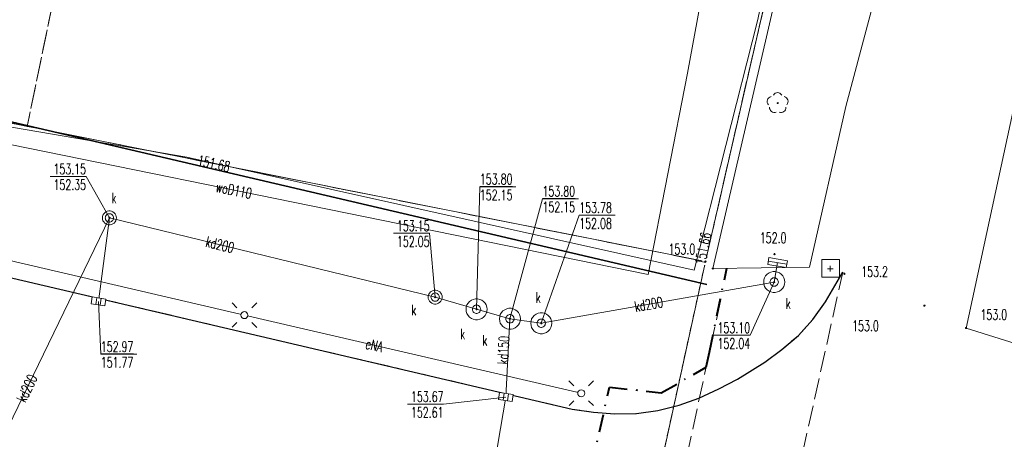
# Model space of a CAD drawing. Header units: metres. Extents: x 6434458 to 6462360, y 5631591 to 5655284.
# Tile 23 of 34: x 6443558 to 6443629, y 5639205 to 5639235. Entities that reach past the tile are written whole.
import ezdxf
from ezdxf.enums import TextEntityAlignment as Align

# ---------------------------------------------------------------- set-up
doc = ezdxf.new("R2010")
doc.units = ezdxf.units.M
doc.set_wipeout_variables(frame=1)
for name, pattern in [('DASHDOT', [25.4, 12.7, -6.35, 0, -6.35]), ('L_0_02', [0]), ('L_0_03', [1, 0.5, -0.5]), ('L_0_06', [2, 1.5, -0.5])]:
    doc.linetypes.add(name, pattern=pattern)
doc.layers.get('0').update_dxf_attribs({"linetype": 'CONTINUOUS', "lineweight": 18})
for name, color, linetype, lineweight in [('EGB_DzialkaEwidencyjna', 7, 'L_0_02', 18), ('EGB_KonturKlasyfikacyjny', 96, 'L_0_06', 18), ('EGB_KonturUzytkuGruntowego', 96, 'L_0_03', 18), ('EGB_PunktGraniczny', 7, 'CONTINUOUS', 18), ('EL-PROJ_KABEL_SN', 7, 'DASHDOT', 40), ('GES_InneUrzadzeniaTowarzyszace', 7, 'CONTINUOUS', 18), ('GES_InneUrzadzeniaTowarzyszace_P', 7, 'CONTINUOUS', 18), ('GES_PrzewodElektroenergetyczny', 1, 'CONTINUOUS', 18), ('GES_PrzewodGazowy_Projektowany', 7, 'CONTINUOUS', 18), ('GES_PrzewodKanalizacyjny', 36, 'CONTINUOUS', 18), ('GES_PrzewodTelekomunikacyjny', 30, 'CONTINUOUS', 18), ('GES_PrzewodWodociagowy', 5, 'CONTINUOUS', 18), ('GES_Rzedna', 7, 'CONTINUOUS', 18), ('GES_UrzadzeniaSiecElektroenergetyczna_P', 7, 'CONTINUOUS', 18), ('GES_UrzadzeniaSiecKanalizacyjna', 7, 'CONTINUOUS', 18), ('GES_UrzadzeniaSiecKanalizacyjna_P', 7, 'CONTINUOUS', 18), ('OS_PunktOsnowyPoziomej', 7, 'CONTINUOUS', 18), ('OT_Komunikacja', 7, 'CONTINUOUS', 18), ('OT_Ogrodzenia', 7, 'CONTINUOUS', 18), ('OT_Rzedna', 7, 'CONTINUOUS', 18), ('OT_ZagospodarowanieTerenu_P', 7, 'CONTINUOUS', 18)]:
    doc.layers.add(name, color=color, linetype=linetype, lineweight=lineweight)
doc.styles.get("Standard").update_dxf_attribs({"font": 'simplex.shx'})
doc.linetypes.add('L_0_15_SHX', pattern='A,0,-0.375,-0.75,-0.75,-0.75,-0.75,-0.75,[1,Brzezimierz.shx,S=0.05,R=0,X=0,Y=0],-0.75,-0.75,-0.75,-0.75,-0.375', length=7.5)
doc.linetypes.add('L_0_BB_SHX', pattern='A,0,-0.2,[14,Brzezimierz.shx,S=0.05,R=0,X=0,Y=0],-0.2', length=0.4)

# ---------------------------------------------------------------- blocks, each defined once
blk = doc.blocks.new('L_0_02_2')
at = {"color": 0}
blk.add_point((0, 0), dxfattribs=at)
blk = doc.blocks.new('L_0_02_1')
at = {"color": 0}
blk.add_point((0, 0), dxfattribs=at)
blk = doc.blocks.new('L_0_BB_1')
at = {"color": 0, "linetype": 'Continuous', "lineweight": 13, "flags": 128}
blk.add_lwpolyline([(0, -0.5), (0, 0.5)], dxfattribs=at)
blk = doc.blocks.new('L_0_BB_2')
at = {"color": 0, "linetype": 'Continuous', "lineweight": 13, "flags": 128}
blk.add_lwpolyline([(0, 0.5), (0, -0.5)], dxfattribs=at)
blk = doc.blocks.new('EGPG_N')
at = {"color": 0, "linetype": 'Continuous', "lineweight": 13}
blk.add_wipeout([(0, -0.5), (0.25, -0.43), (0.43, -0.25), (0.5, 0), (0.43, 0.25), (0.25, 0.43), (0, 0.5), (-0.25, 0.43), (-0.43, 0.25), (-0.5, 0), (-0.43, -0.25), (-0.25, -0.43)], dxfattribs=at)
at = {"linetype": 'Continuous', "lineweight": 13}
blk.add_hatch(color=0, dxfattribs=at).paths.add_polyline_path([(0, -0.1, 1), (0, 0.1, 1)])
at = {"color": 0, "linetype": 'Continuous', "lineweight": 13}
blk.add_circle((0, 0), 0.1, dxfattribs=at)
blk = doc.blocks.new('SUPP')
at = {"color": 0, "linetype": 'Continuous', "lineweight": 18}
blk.add_wipeout([(0, -0.5), (0.25, -0.43), (0.43, -0.25), (0.5, 0), (0.43, 0.25), (0.25, 0.43), (0, 0.5), (-0.25, 0.43), (-0.43, 0.25), (-0.5, 0), (-0.43, -0.25), (-0.25, -0.43)], dxfattribs=at)
blk.add_circle((0, 0), 0.5, dxfattribs=at)
blk = doc.blocks.new('SUPS01_05')
at = {"linetype": 'Continuous', "lineweight": 13}
blk.add_hatch(color=0, dxfattribs=at).paths.add_polyline_path([(0, -0.09, 1), (0, 0.09, 1)])
at = {"color": 0, "linetype": 'Continuous', "lineweight": 13}
blk.add_circle((0, 0), 0.0906, dxfattribs=at)
blk = doc.blocks.new('SUEO')
at = {"color": 0, "linetype": 'Continuous', "lineweight": 18}
blk.add_wipeout([(0, -0.5), (0.25, -0.43), (0.43, -0.25), (0.5, 0), (0.43, 0.25), (0.25, 0.43), (0, 0.5), (-0.25, 0.43), (-0.43, 0.25), (-0.5, 0), (-0.43, -0.25), (-0.25, -0.43)], dxfattribs=at)
at = {"color": 0, "linetype": 'Continuous', "lineweight": 18, "flags": 128}
for points in [[(-1.06, 1.06), (-1.76, 1.76)], [(1.76, 1.76), (1.06, 1.06)], [(-1.74, -1.74), (-1.06, -1.06)], [(1.06, -1.06), (1.76, -1.76)]]:
    blk.add_lwpolyline(points, dxfattribs=at)
at = {"color": 0, "linetype": 'Continuous', "lineweight": 18}
blk.add_circle((0, 0), 0.5, dxfattribs=at)
blk = doc.blocks.new('SUKK')
at = {"color": 0, "linetype": 'Continuous', "lineweight": 18}
blk.add_wipeout([(1, 0.5), (1, -0.5), (-1, -0.5), (-1, 0.5)], dxfattribs=at)
at = {"color": 0, "linetype": 'Continuous', "lineweight": 18, "flags": 128}
blk.add_lwpolyline([(1, 0.5), (1, -0.5), (-1, -0.5), (-1, 0.5), (1, 0.5)], close=True, dxfattribs=at)
for points in [[(-0.3, 0.5), (-0.3, -0.5)], [(0.3, 0.5), (0.3, -0.5)]]:
    blk.add_lwpolyline(points, dxfattribs=at)
blk = doc.blocks.new('OSSP')
at = {"color": 0, "linetype": 'Continuous', "lineweight": 18}
blk.add_wipeout([(-1.2, 1.3), (1.3, 1.3), (1.3, -1.2), (-1.2, -1.2)], dxfattribs=at)
at = {"color": 0, "linetype": 'Continuous', "lineweight": 18, "flags": 128}
blk.add_lwpolyline([(-1.2, 1.3), (1.3, 1.3), (1.3, -1.2), (-1.2, -1.2), (-1.2, 1.3)], close=True, dxfattribs=at)
for points in [[(-0.4, 0), (0.4, 0)], [(0, 0.4), (0, -0.4)]]:
    blk.add_lwpolyline(points, dxfattribs=at)
blk = doc.blocks.new('OTRN')
at = {"linetype": 'Continuous', "lineweight": 13}
blk.add_hatch(color=0, dxfattribs=at).paths.add_polyline_path([(0, -0.09, 1), (0, 0.09, 1)])
at = {"color": 0, "linetype": 'Continuous', "lineweight": 13}
blk.add_circle((0, 0), 0.0906, dxfattribs=at)
blk = doc.blocks.new('OTZL')
at = {"color": 0, "linetype": 'Continuous', "lineweight": 13}
blk.add_wipeout([(0, -1.54), (0.77, -1.33), (1.33, -0.77), (1.54, 0), (1.33, 0.77), (0.77, 1.33), (0, 1.54), (-0.77, 1.33), (-1.33, 0.77), (-1.54, 0), (-1.33, -0.77), (-0.77, -1.33)], dxfattribs=at)
at = {"linetype": 'Continuous', "lineweight": 18}
blk.add_hatch(color=0, dxfattribs=at).paths.add_polyline_path([(0, -0.07, 1), (0, 0.07, 1)])
at = {"color": 0, "linetype": 'Continuous', "lineweight": 18}
blk.add_circle((0, 0), 0.0721, dxfattribs=at)
for centre, radius, start, end in [((-0.02, 0.82), 0.68, 29.5388, 149.6209), ((-0.8, 0.24), 0.7, 101.6336, 222.6141), ((0.78, 0.24), 0.7, 318.5035, 78.3664), ((-0.46, -0.64), 0.7, 175.1009, 291.5014), ((0.46, -0.66), 0.7, 249.444, 4.8991)]:
    blk.add_arc(centre, radius, start, end, dxfattribs=at)

msp = doc.modelspace()

# ---------------------------------------------------------------- linework, layer by layer
at = {"layer": 'EGB_DzialkaEwidencyjna', "linetype": 'CONTINUOUS', "lineweight": 18}
for p, q in [((6443684.92, 5639556.48), (6443607.21, 5639217.43)), ((6443607.21, 5639217.43), (6443526.25, 5639233.58)), ((6443526.25, 5639233.58), (6443607.21, 5639217.43)), ((6443607.21, 5639217.43), (6443590.05, 5639139.14))]:
    msp.add_line(p, q, dxfattribs=at)
at = {"layer": 'EGB_KonturKlasyfikacyjny', "color": 82, "linetype": 'L_0_06', "lineweight": 18, "flags": 128}
for points in [[(6443567.48, 5639269.57), (6443592.19, 5639312.84), (6443629.54, 5639314.88), (6443607.21, 5639217.43), (6443577.73, 5639223.31), (6443558.67, 5639227.11)], [(6443492.5, 5639238.73), (6443457.64, 5639271.76), (6443574.53, 5639300.73), (6443592.19, 5639312.84), (6443567.48, 5639269.57), (6443558.67, 5639227.11), (6443537.23, 5639231.39), (6443539.31, 5639241.83), (6443531.47, 5639243.32), (6443529.4, 5639232.95), (6443526.25, 5639233.58), (6443524.41, 5639225.69), (6443513.41, 5639176.13), (6443499.2, 5639112.16), (6443487.74, 5639119.92), (6443477.91, 5639170.16), (6443455.26, 5639217.91)]]:
    msp.add_lwpolyline(points, close=True, dxfattribs=at)
at = {"layer": 'EGB_KonturUzytkuGruntowego', "color": 96, "linetype": 'L_0_03', "lineweight": 18, "flags": 128}
for points in [[(6442990.6, 5639609.39), (6443068.1, 5639513.35), (6443129.24, 5639437.58), (6443184.52, 5639369.07), (6443197.1, 5639353.62), (6443245.04, 5639294.72), (6443255.84, 5639281.58), (6443303.6, 5639223.58), (6443353.99, 5639161.22), (6443407.38, 5639095.61), (6443411.6, 5639090.32), (6443440.33, 5639054.34), (6443476.41, 5639010.08), (6443474.2, 5639004.68), (6443470.05, 5638994.67), (6443538.24, 5638915.85), (6443541.29, 5638930), (6443544.55, 5638943.98), (6443590.05, 5639139.14), (6443591.51, 5639145.8), (6443607.21, 5639217.43), (6443629.54, 5639314.88), (6443668.4, 5639484.38), (6443669.43, 5639488.88), (6443673.45, 5639506.42), (6443681.42, 5639541.22), (6443684.92, 5639556.48), (6443603.59, 5639573.28), (6443557.87, 5639580.21), (6443541.91, 5639583.55), (6443520.56, 5639588.01), (6443508.07, 5639590.26), (6443475.6, 5639596.1), (6443466.84, 5639597.72), (6443453.16, 5639600.15), (6443448.95, 5639600.9), (6443448.02, 5639597.56), (6443438.9, 5639599.1), (6443396.17, 5639606.27), (6443322.18, 5639619.21), (6443251.23, 5639624.71), (6443212.99, 5639622.38), (6443134.18, 5639617.57), (6443098.93, 5639615.42)], [(6443155.76, 5639468.7), (6443158.57, 5639479.55), (6443166.75, 5639498.79), (6443212.99, 5639622.38), (6443251.23, 5639624.71), (6443322.18, 5639619.21), (6443396.17, 5639606.27), (6443381.94, 5639547.52), (6443342.83, 5639576.73), (6443330.91, 5639554.47), (6443308.06, 5639580.81), (6443278.03, 5639576.17), (6443294.56, 5639494.39), (6443316.45, 5639486.73), (6443355.33, 5639437.57), (6443358.21, 5639449.48), (6443418.16, 5639474.52), (6443374.39, 5639516.33), (6443381.07, 5639543.89), (6443423.1, 5639534.82), (6443446.14, 5639530.07), (6443437.97, 5639497.36), (6443496.46, 5639483.39), (6443515.53, 5639566.18), (6443520.56, 5639588.01), (6443541.91, 5639583.55), (6443557.87, 5639580.21), (6443603.59, 5639573.28), (6443684.92, 5639556.48), (6443681.42, 5639541.22), (6443673.45, 5639506.42), (6443669.43, 5639488.88), (6443635.68, 5639496.73), (6443633.4, 5639487.02), (6443643.12, 5639484.69), (6443644.34, 5639489.98), (6443668.4, 5639484.38), (6443629.54, 5639314.88), (6443607.21, 5639217.43), (6443577.73, 5639223.31), (6443558.67, 5639227.11), (6443537.23, 5639231.39), (6443539.31, 5639241.83), (6443531.47, 5639243.32), (6443529.4, 5639232.95), (6443526.25, 5639233.58), (6443524.41, 5639225.69), (6443513.41, 5639176.13), (6443499.2, 5639112.16), (6443487.74, 5639119.92), (6443477.91, 5639170.16), (6443455.26, 5639217.91), (6443492.5, 5639238.73), (6443457.64, 5639271.76), (6443449.52, 5639279.53), (6443413.83, 5639313.67), (6443395.17, 5639325.98), (6443345.01, 5639359.05), (6443333.47, 5639358.62), (6443308.27, 5639352.86), (6443285.58, 5639367.22), (6443268.79, 5639438.73), (6443250.65, 5639427.55), (6443247.67, 5639366.15), (6443209.51, 5639357.03), (6443188.27, 5639383.21), (6443136.74, 5639446.74)], [(6443499.2, 5639112.16), (6443513.41, 5639176.13), (6443524.41, 5639225.69), (6443526.25, 5639233.58), (6443529.4, 5639232.95), (6443531.47, 5639243.32), (6443539.31, 5639241.83), (6443537.23, 5639231.39), (6443558.67, 5639227.11), (6443577.73, 5639223.31), (6443607.21, 5639217.43), (6443591.51, 5639145.8), (6443558.05, 5639154.98), (6443550.42, 5639157.8), (6443521, 5639035.09), (6443483.97, 5639043.58)]]:
    msp.add_lwpolyline(points, close=True, dxfattribs=at)
at = {"layer": 'EGB_PunktGraniczny'}
msp.add_point((6443607.21, 5639217.43), dxfattribs=at)
at = {"layer": 'GES_InneUrzadzeniaTowarzyszace', "color": 7, "linetype": 'Continuous', "lineweight": 18, "flags": 128}
for points in [[(6443564.85, 5639220.5), (6443564.83, 5639220.44), (6443564.8, 5639220.38), (6443564.76, 5639220.34), (6443564.71, 5639220.3), (6443564.65, 5639220.27), (6443564.59, 5639220.26), (6443564.53, 5639220.26), (6443564.47, 5639220.27), (6443564.41, 5639220.3), (6443564.36, 5639220.34), (6443564.32, 5639220.38), (6443564.29, 5639220.44), (6443564.27, 5639220.5), (6443564.26, 5639220.56), (6443564.27, 5639220.62), (6443564.29, 5639220.68), (6443564.32, 5639220.74), (6443564.36, 5639220.78), (6443564.41, 5639220.82), (6443564.47, 5639220.85), (6443564.53, 5639220.86), (6443564.59, 5639220.86), (6443564.65, 5639220.85), (6443564.71, 5639220.82), (6443564.76, 5639220.78), (6443564.8, 5639220.74), (6443564.83, 5639220.68), (6443564.85, 5639220.62), (6443564.86, 5639220.56)], [(6443612.42, 5639215.91), (6443612.4, 5639215.85), (6443612.37, 5639215.79), (6443612.33, 5639215.75), (6443612.28, 5639215.71), (6443612.22, 5639215.68), (6443612.16, 5639215.67), (6443612.1, 5639215.67), (6443612.04, 5639215.68), (6443611.98, 5639215.71), (6443611.93, 5639215.75), (6443611.89, 5639215.79), (6443611.86, 5639215.85), (6443611.84, 5639215.91), (6443611.83, 5639215.97), (6443611.84, 5639216.03), (6443611.86, 5639216.09), (6443611.89, 5639216.15), (6443611.93, 5639216.19), (6443611.98, 5639216.23), (6443612.04, 5639216.26), (6443612.1, 5639216.27), (6443612.16, 5639216.27), (6443612.22, 5639216.26), (6443612.28, 5639216.23), (6443612.33, 5639216.19), (6443612.37, 5639216.15), (6443612.4, 5639216.09), (6443612.42, 5639216.03), (6443612.43, 5639215.97)], [(6443588.16, 5639214.83), (6443588.14, 5639214.77), (6443588.11, 5639214.71), (6443588.07, 5639214.67), (6443588.02, 5639214.63), (6443587.96, 5639214.6), (6443587.9, 5639214.59), (6443587.84, 5639214.59), (6443587.78, 5639214.6), (6443587.72, 5639214.63), (6443587.67, 5639214.67), (6443587.63, 5639214.71), (6443587.6, 5639214.77), (6443587.58, 5639214.83), (6443587.57, 5639214.89), (6443587.58, 5639214.95), (6443587.6, 5639215.01), (6443587.63, 5639215.07), (6443587.67, 5639215.11), (6443587.72, 5639215.15), (6443587.78, 5639215.18), (6443587.84, 5639215.19), (6443587.9, 5639215.19), (6443587.96, 5639215.18), (6443588.02, 5639215.15), (6443588.07, 5639215.11), (6443588.11, 5639215.07), (6443588.14, 5639215.01), (6443588.16, 5639214.95), (6443588.17, 5639214.89)], [(6443591.12, 5639213.96), (6443591.1, 5639213.9), (6443591.07, 5639213.84), (6443591.03, 5639213.8), (6443590.98, 5639213.76), (6443590.92, 5639213.73), (6443590.86, 5639213.72), (6443590.8, 5639213.72), (6443590.74, 5639213.73), (6443590.68, 5639213.76), (6443590.63, 5639213.8), (6443590.59, 5639213.84), (6443590.56, 5639213.9), (6443590.54, 5639213.96), (6443590.53, 5639214.02), (6443590.54, 5639214.08), (6443590.56, 5639214.14), (6443590.59, 5639214.2), (6443590.63, 5639214.24), (6443590.68, 5639214.28), (6443590.74, 5639214.31), (6443590.8, 5639214.32), (6443590.86, 5639214.32), (6443590.92, 5639214.31), (6443590.98, 5639214.28), (6443591.03, 5639214.24), (6443591.07, 5639214.2), (6443591.1, 5639214.14), (6443591.12, 5639214.08), (6443591.13, 5639214.02)], [(6443593.51, 5639213.28), (6443593.49, 5639213.22), (6443593.46, 5639213.16), (6443593.42, 5639213.12), (6443593.37, 5639213.08), (6443593.31, 5639213.05), (6443593.25, 5639213.04), (6443593.19, 5639213.04), (6443593.13, 5639213.05), (6443593.07, 5639213.08), (6443593.02, 5639213.12), (6443592.98, 5639213.16), (6443592.95, 5639213.22), (6443592.93, 5639213.28), (6443592.92, 5639213.34), (6443592.93, 5639213.4), (6443592.95, 5639213.46), (6443592.98, 5639213.52), (6443593.02, 5639213.56), (6443593.07, 5639213.6), (6443593.13, 5639213.63), (6443593.19, 5639213.64), (6443593.25, 5639213.64), (6443593.31, 5639213.63), (6443593.37, 5639213.6), (6443593.42, 5639213.56), (6443593.46, 5639213.52), (6443593.49, 5639213.46), (6443593.51, 5639213.4), (6443593.52, 5639213.34)], [(6443595.43, 5639212.72), (6443595.37, 5639212.73), (6443595.31, 5639212.76), (6443595.26, 5639212.8), (6443595.22, 5639212.84), (6443595.19, 5639212.9), (6443595.17, 5639212.96), (6443595.16, 5639213.02), (6443595.17, 5639213.08), (6443595.19, 5639213.14), (6443595.22, 5639213.2), (6443595.26, 5639213.24), (6443595.31, 5639213.28), (6443595.37, 5639213.31), (6443595.43, 5639213.32), (6443595.49, 5639213.32), (6443595.55, 5639213.31), (6443595.61, 5639213.28), (6443595.66, 5639213.24), (6443595.7, 5639213.2), (6443595.73, 5639213.14), (6443595.75, 5639213.08), (6443595.76, 5639213.02), (6443595.75, 5639212.96), (6443595.73, 5639212.9), (6443595.7, 5639212.84), (6443595.66, 5639212.8), (6443595.61, 5639212.76), (6443595.55, 5639212.73), (6443595.49, 5639212.72)]]:
    msp.add_lwpolyline(points, close=True, dxfattribs=at)
at = {"layer": 'GES_PrzewodElektroenergetyczny', "color": 1, "linetype": 'Continuous', "lineweight": 18, "flags": 128}
msp.add_lwpolyline([(6443586, 5639150.04), (6443561.8, 5639155.64), (6443539.83, 5639160.36), (6443533.7, 5639162.27), (6443537.86, 5639180.56), (6443542.28, 5639179.93), (6443544.21, 5639187.31), (6443546.24, 5639195.65), (6443552.67, 5639218.91), (6443553.21, 5639218.49), (6443574.22, 5639213.6), (6443598.32, 5639208.01)], dxfattribs=at)
at = {"layer": 'GES_PrzewodGazowy_Projektowany', "color": 52, "linetype": 'L_0_06', "lineweight": 18, "flags": 128}
msp.add_lwpolyline([(6443608.31, 5639214.72), (6443591.87, 5639138.65), (6443589.78, 5639136.35), (6443558.2, 5639034.63)], dxfattribs=at)
at = {"layer": 'GES_PrzewodKanalizacyjny', "color": 36, "linetype": 'Continuous', "lineweight": 18, "flags": 128}
for points in [[(6443612.13, 5639215.97), (6443595.46, 5639213.02), (6443593.22, 5639213.34), (6443590.83, 5639214.02), (6443587.87, 5639214.89), (6443564.56, 5639220.56), (6443552.57, 5639195.82), (6443552.28, 5639163.46), (6443577.14, 5639156.22)], [(6443564.56, 5639220.56), (6443563.78, 5639214.58)], [(6443612.13, 5639215.97), (6443612.37, 5639217.36)], [(6443592.93, 5639207.74), (6443593.22, 5639213.34)], [(6443593.22, 5639213.34), (6443592.93, 5639207.74)], [(6443577.14, 5639156.22), (6443588.8, 5639183.47), (6443592.93, 5639207.74)]]:
    msp.add_lwpolyline(points, dxfattribs=at)
at = {"layer": 'GES_PrzewodTelekomunikacyjny', "color": 30, "linetype": 'Continuous', "lineweight": 18, "flags": 128}
msp.add_lwpolyline([(6443681.98, 5639552.89), (6443668.78, 5639496.72), (6443657.39, 5639442.62), (6443641.14, 5639370.09), (6443626.67, 5639309.06), (6443622.79, 5639294.48), (6443621.74, 5639284.37), (6443610.94, 5639234.67), (6443606.4, 5639216.83), (6443570.11, 5639224.91), (6443539.13, 5639230.19), (6443527.94, 5639197.56), (6443534.37, 5639195.99)], dxfattribs=at)
at = {"layer": 'GES_PrzewodWodociagowy', "color": 5, "linetype": 'Continuous', "lineweight": 18, "flags": 128}
for points in [[(6443671.78, 5639521.89), (6443663.71, 5639487.11), (6443660.91, 5639473.74), (6443651.47, 5639434.59), (6443645.9, 5639410.1), (6443640.1, 5639383.37), (6443631.22, 5639343.97), (6443624.41, 5639313.31), (6443615.02, 5639272.72), (6443608.07, 5639242.6), (6443605.92, 5639230.91)], [(6443603.12, 5639216.5), (6443605.92, 5639230.91)], [(6443526.81, 5639207.05), (6443535.9, 5639230.2), (6443603.12, 5639216.5)]]:
    msp.add_lwpolyline(points, dxfattribs=at)
at = {"layer": 'GES_Rzedna', "color": 7, "linetype": 'Continuous', "lineweight": 13, "flags": 128}
for points in [[(6443560.312, 5639223.518), (6443562.89, 5639223.518), (6443564.56, 5639220.56)], [(6443593.648, 5639222.787), (6443591.07, 5639222.787), (6443590.83, 5639214.02)], [(6443598.128, 5639221.928), (6443595.55, 5639221.928), (6443593.22, 5639213.34)], [(6443600.758, 5639220.747), (6443598.18, 5639220.747), (6443595.46, 5639213.02)], [(6443584.892, 5639219.457), (6443587.47, 5639219.457), (6443587.87, 5639214.89)], [(6443607.832, 5639212.157), (6443610.41, 5639212.157), (6443612.13, 5639215.97)]]:
    msp.add_lwpolyline(points, dxfattribs=at)
at = {"layer": 'GES_UrzadzeniaSiecKanalizacyjna', "linetype": 'L_0_BB_SHX', "lineweight": 18}
msp.add_line((6443611.71, 5639217.47), (6443613.03, 5639217.25), dxfattribs=at)
at = {"layer": 'GES_UrzadzeniaSiecKanalizacyjna', "linetype": 'CONTINUOUS', "lineweight": 18}
for p, q in [((6443611.751, 5639217.717), (6443613.071, 5639217.497)), ((6443611.669, 5639217.223), (6443612.989, 5639217.003))]:
    msp.add_line(p, q, dxfattribs=at)
at = {"layer": 'GES_UrzadzeniaSiecKanalizacyjna', "color": 36, "linetype": 'Continuous', "lineweight": 18, "flags": 128}
for points in [[(6443565.05, 5639220.46), (6443565.02, 5639220.36), (6443564.96, 5639220.27), (6443564.89, 5639220.19), (6443564.81, 5639220.13), (6443564.71, 5639220.08), (6443564.61, 5639220.06), (6443564.51, 5639220.06), (6443564.41, 5639220.08), (6443564.31, 5639220.13), (6443564.23, 5639220.19), (6443564.16, 5639220.27), (6443564.1, 5639220.36), (6443564.07, 5639220.46), (6443564.06, 5639220.56), (6443564.07, 5639220.66), (6443564.1, 5639220.76), (6443564.16, 5639220.85), (6443564.23, 5639220.93), (6443564.31, 5639220.99), (6443564.41, 5639221.04), (6443564.51, 5639221.06), (6443564.61, 5639221.06), (6443564.71, 5639221.04), (6443564.81, 5639220.99), (6443564.89, 5639220.93), (6443564.96, 5639220.85), (6443565.02, 5639220.76), (6443565.05, 5639220.66), (6443565.06, 5639220.56)], [(6443612.86, 5639215.81), (6443612.82, 5639215.66), (6443612.74, 5639215.53), (6443612.63, 5639215.41), (6443612.51, 5639215.32), (6443612.36, 5639215.26), (6443612.21, 5639215.22), (6443612.05, 5639215.22), (6443611.9, 5639215.26), (6443611.76, 5639215.32), (6443611.63, 5639215.41), (6443611.52, 5639215.53), (6443611.44, 5639215.66), (6443611.4, 5639215.81), (6443611.38, 5639215.97), (6443611.4, 5639216.13), (6443611.44, 5639216.28), (6443611.52, 5639216.41), (6443611.63, 5639216.53), (6443611.76, 5639216.62), (6443611.9, 5639216.68), (6443612.05, 5639216.72), (6443612.21, 5639216.72), (6443612.36, 5639216.68), (6443612.51, 5639216.62), (6443612.63, 5639216.53), (6443612.74, 5639216.41), (6443612.82, 5639216.28), (6443612.86, 5639216.13), (6443612.88, 5639215.97)], [(6443588.36, 5639214.79), (6443588.33, 5639214.69), (6443588.27, 5639214.6), (6443588.2, 5639214.52), (6443588.12, 5639214.46), (6443588.02, 5639214.41), (6443587.92, 5639214.39), (6443587.82, 5639214.39), (6443587.72, 5639214.41), (6443587.62, 5639214.46), (6443587.54, 5639214.52), (6443587.47, 5639214.6), (6443587.41, 5639214.69), (6443587.38, 5639214.79), (6443587.37, 5639214.89), (6443587.38, 5639214.99), (6443587.41, 5639215.09), (6443587.47, 5639215.18), (6443587.54, 5639215.26), (6443587.62, 5639215.32), (6443587.72, 5639215.37), (6443587.82, 5639215.39), (6443587.92, 5639215.39), (6443588.02, 5639215.37), (6443588.12, 5639215.32), (6443588.2, 5639215.26), (6443588.27, 5639215.18), (6443588.33, 5639215.09), (6443588.36, 5639214.99), (6443588.37, 5639214.89)], [(6443591.56, 5639213.86), (6443591.52, 5639213.71), (6443591.44, 5639213.58), (6443591.33, 5639213.46), (6443591.21, 5639213.37), (6443591.06, 5639213.31), (6443590.91, 5639213.27), (6443590.75, 5639213.27), (6443590.6, 5639213.31), (6443590.46, 5639213.37), (6443590.33, 5639213.46), (6443590.22, 5639213.58), (6443590.14, 5639213.71), (6443590.1, 5639213.86), (6443590.08, 5639214.02), (6443590.1, 5639214.18), (6443590.14, 5639214.33), (6443590.22, 5639214.46), (6443590.33, 5639214.58), (6443590.46, 5639214.67), (6443590.6, 5639214.73), (6443590.75, 5639214.77), (6443590.91, 5639214.77), (6443591.06, 5639214.73), (6443591.21, 5639214.67), (6443591.33, 5639214.58), (6443591.44, 5639214.46), (6443591.52, 5639214.33), (6443591.56, 5639214.18), (6443591.58, 5639214.02)], [(6443592.49, 5639213.5), (6443592.53, 5639213.65), (6443592.61, 5639213.78), (6443592.72, 5639213.9), (6443592.85, 5639213.99), (6443592.99, 5639214.05), (6443593.14, 5639214.09), (6443593.3, 5639214.09), (6443593.45, 5639214.05), (6443593.6, 5639213.99), (6443593.72, 5639213.9), (6443593.83, 5639213.78), (6443593.91, 5639213.65), (6443593.95, 5639213.5), (6443593.97, 5639213.34), (6443593.95, 5639213.18), (6443593.91, 5639213.03), (6443593.83, 5639212.9), (6443593.72, 5639212.78), (6443593.6, 5639212.69), (6443593.45, 5639212.63), (6443593.3, 5639212.59), (6443593.14, 5639212.59), (6443592.99, 5639212.63), (6443592.85, 5639212.69), (6443592.72, 5639212.78), (6443592.61, 5639212.9), (6443592.53, 5639213.03), (6443592.49, 5639213.18), (6443592.47, 5639213.34)], [(6443596.19, 5639212.86), (6443596.15, 5639212.71), (6443596.07, 5639212.58), (6443595.96, 5639212.46), (6443595.84, 5639212.37), (6443595.69, 5639212.31), (6443595.54, 5639212.27), (6443595.38, 5639212.27), (6443595.23, 5639212.31), (6443595.09, 5639212.37), (6443594.96, 5639212.46), (6443594.85, 5639212.58), (6443594.77, 5639212.71), (6443594.73, 5639212.86), (6443594.71, 5639213.02), (6443594.73, 5639213.18), (6443594.77, 5639213.33), (6443594.85, 5639213.46), (6443594.96, 5639213.58), (6443595.09, 5639213.67), (6443595.23, 5639213.73), (6443595.38, 5639213.77), (6443595.54, 5639213.77), (6443595.69, 5639213.73), (6443595.84, 5639213.67), (6443595.96, 5639213.58), (6443596.07, 5639213.46), (6443596.15, 5639213.33), (6443596.19, 5639213.18), (6443596.21, 5639213.02)]]:
    msp.add_lwpolyline(points, close=True, dxfattribs=at)
at = {"layer": 'OS_PunktOsnowyPoziomej'}
msp.add_point((6443616.144, 5639216.921), dxfattribs=at)
at = {"layer": 'OT_Komunikacja', "color": 7, "linetype": 'Continuous', "lineweight": 18, "flags": 128}
msp.add_lwpolyline([(6443686.01, 5639480.14), (6443688.02, 5639488.05), (6443703.71, 5639558.39), (6443709.45, 5639557.09), (6443694.19, 5639487.17), (6443680.21, 5639423.75), (6443675.83, 5639402.8), (6443674.01, 5639393.92), (6443666.58, 5639359.06), (6443660.6, 5639332.96), (6443651.53, 5639291.41), (6443637.74, 5639230.49), (6443633.33, 5639210.32), (6443625.86, 5639212.68), (6443631.51, 5639238.86), (6443634.32, 5639238.83), (6443634.58, 5639233.69), (6443642.46, 5639265.76), (6443651.61, 5639307.76), (6443663.63, 5639363.88), (6443661.88, 5639363.81), (6443660.04, 5639365.78), (6443666.1, 5639392.97), (6443668.13, 5639402.92)], close=True, dxfattribs=at)
msp.add_lwpolyline([(6443622.39, 5639247.81), (6443617.25, 5639228.52), (6443614.66, 5639217.04), (6443607.73, 5639216.94), (6443618.65, 5639264.01)], dxfattribs=at)
at = {"layer": 'OT_Komunikacja', "color": 7, "linetype": 'Continuous', "lineweight": 25, "flags": 128}
msp.add_lwpolyline([(6443550.8, 5639217.94), (6443552.88, 5639217.26), (6443553.89, 5639217.12), (6443557.25, 5639216.34), (6443597.68, 5639206.87), (6443599.19, 5639206.66), (6443600.72, 5639206.53), (6443602.28, 5639206.56), (6443603.8, 5639206.78), (6443605.32, 5639207.15), (6443606.74, 5639207.66), (6443608.16, 5639208.32), (6443609.5, 5639209.01), (6443611.47, 5639210.23), (6443612.68, 5639211.15), (6443613.87, 5639212.15), (6443614.89, 5639213.29), (6443615.8, 5639214.56), (6443616.81, 5639216.28), (6443617.04, 5639216.68)], dxfattribs=at)
at = {"layer": 'OT_Komunikacja', "color": 7, "linetype": 'L_0_06', "lineweight": 18, "flags": 128}
msp.add_lwpolyline([(6443609.92, 5639185.18), (6443609.51, 5639186.44), (6443608.96, 5639187.84), (6443608.33, 5639189.26), (6443607.3, 5639191.28), (6443606.09, 5639193.2), (6443605.25, 5639194.48), (6443604.3, 5639195.7), (6443602.64, 5639197.28), (6443601.43, 5639198.26), (6443599.47, 5639199.46), (6443597.98, 5639200.09), (6443586.86, 5639202.75), (6443584.58, 5639203.12), (6443583.06, 5639203.26), (6443581.54, 5639203.19), (6443580, 5639202.97), (6443577.77, 5639202.36), (6443576.36, 5639201.83), (6443574.99, 5639201.11), (6443573.14, 5639199.72), (6443571.99, 5639198.68), (6443570.56, 5639196.9), (6443569.37, 5639194.9), (6443568.84, 5639193.47), (6443568.39, 5639191.98), (6443564.77, 5639177.07), (6443564.57, 5639175.59), (6443564.58, 5639174.07), (6443564.72, 5639172.53), (6443565.05, 5639171.02), (6443565.52, 5639169.55), (6443566.14, 5639168.13), (6443566.92, 5639166.77), (6443567.8, 5639165.54), (6443568.81, 5639164.37), (6443569.92, 5639163.33), (6443571.21, 5639162.46), (6443572.52, 5639161.63), (6443573.89, 5639161.02), (6443575.37, 5639160.55), (6443587.25, 5639157.76), (6443588.76, 5639157.58), (6443590.26, 5639157.45), (6443591.78, 5639157.54), (6443593.29, 5639157.81), (6443594.77, 5639158.28), (6443596.2, 5639158.82), (6443597.57, 5639159.53), (6443598.88, 5639160.42), (6443600.02, 5639161.39), (6443601.09, 5639162.46), (6443602.64, 5639164.1), (6443604.4, 5639166.14), (6443606.36, 5639168.65), (6443606.46, 5639168.64), (6443599.36, 5639133.03), (6443597.06, 5639141.46), (6443593.1, 5639147.63), (6443587.49, 5639150.83), (6443550.76, 5639159.21), (6443551.43, 5639161.99), (6443546.94, 5639163.05), (6443546.6, 5639161.5), (6443537, 5639163.24), (6443535.13, 5639166.3), (6443535.6, 5639168.58), (6443538.26, 5639179.99), (6443541.27, 5639179.33), (6443541.61, 5639179.27), (6443541.95, 5639179.25), (6443542.29, 5639179.27), (6443542.63, 5639179.33), (6443542.95, 5639179.43), (6443543.27, 5639179.56), (6443543.57, 5639179.72), (6443543.85, 5639179.92), (6443544.1, 5639180.15), (6443544.33, 5639180.4), (6443544.53, 5639180.68), (6443544.69, 5639180.98), (6443544.83, 5639181.29), (6443544.92, 5639181.62), (6443552.88, 5639217.26), (6443553.89, 5639217.12), (6443557.25, 5639216.34), (6443597.68, 5639206.87), (6443599.19, 5639206.66), (6443600.72, 5639206.53), (6443602.28, 5639206.56), (6443603.8, 5639206.78), (6443605.32, 5639207.15), (6443606.74, 5639207.66), (6443608.16, 5639208.32), (6443609.5, 5639209.01), (6443611.47, 5639210.23), (6443612.68, 5639211.15), (6443613.87, 5639212.15), (6443614.89, 5639213.29), (6443615.8, 5639214.56), (6443616.81, 5639216.28), (6443617.04, 5639216.68), (6443609.98, 5639184.99)], close=True, dxfattribs=at)
at = {"layer": 'OT_Ogrodzenia', "linetype": 'CONTINUOUS', "lineweight": 35}
msp.add_line((6443607.31, 5639215.79), (6443526.56, 5639234.66), dxfattribs=at)
at = {"layer": 'OT_Ogrodzenia', "linetype": 'L_0_15_SHX', "lineweight": 35}
msp.add_line((6443607.31, 5639215.79), (6443526.56, 5639234.66), dxfattribs=at)

# ---------------------------------------------------------------- block references
at = {"layer": 'EGB_DzialkaEwidencyjna', "color": 7, "linetype": 'Continuous', "xscale": 0.5, "yscale": 0.5, "zscale": 0.5}
for name, rotation in [('L_0_02_2', 257.64), ('L_0_02_1', 77.09), ('L_0_02_2', 77.09), ('L_0_02_1', 168.72), ('L_0_02_2', 168.72), ('L_0_02_1', 257.64)]:
    msp.add_blockref(name, (6443607.21, 5639217.43), dxfattribs=dict(at, rotation=rotation))
at = {"layer": 'GES_Rzedna', "color": 36, "linetype": 'Continuous', "xscale": 0.5, "yscale": 0.5, "zscale": 0.5}
for p in [(6443564.56, 5639220.56), (6443612.13, 5639215.97), (6443587.87, 5639214.89), (6443590.83, 5639214.02), (6443593.22, 5639213.34), (6443595.46, 5639213.02)]:
    msp.add_blockref('SUPS01_05', p, dxfattribs=at)
for p, rotation in [((6443563.78, 5639214.58), 351.7), ((6443592.93, 5639207.74), 351.35)]:
    msp.add_blockref('SUPS01_05', p, dxfattribs=dict(at, rotation=rotation))
at = {"layer": 'GES_UrzadzeniaSiecKanalizacyjna', "color": 36, "linetype": 'Continuous', "xscale": 0.5, "yscale": 0.5, "zscale": 0.5}
for name, p, rotation in [('L_0_BB_1', (6443611.71, 5639217.47), 350.54), ('L_0_BB_2', (6443613.03, 5639217.25), 170.54)]:
    msp.add_blockref(name, p, dxfattribs=dict(at, rotation=rotation))
at = {"layer": 'OT_Rzedna', "linetype": 'Continuous', "xscale": 0.5, "yscale": 0.5, "zscale": 0.5}
for p in [(6443612.15, 5639217.97), (6443622.88, 5639214.28), (6443625.86, 5639212.68)]:
    msp.add_blockref('OTRN', p, dxfattribs=at)

# ---------------------------------------------------------------- texts
at = {"layer": 'GES_InneUrzadzeniaTowarzyszace', "color": 7, "lineweight": 15, "width": 0.66}
for p in [(6443564.71, 5639221.38), (6443595.07, 5639214.26), (6443612.95, 5639213.83), (6443586.16, 5639213.37), (6443589.66, 5639211.65), (6443591.24, 5639211.2)]:
    msp.add_text('k', height=0.75, dxfattribs=at).set_placement(p, align=Align.BOTTOM_LEFT)
at = {"layer": 'GES_PrzewodElektroenergetyczny', "color": 1, "lineweight": 15, "width": 0.66}
msp.add_text('eNA', height=0.75, rotation=346.9, dxfattribs=at).set_placement((6443582.92, 5639211.58), align=Align.MIDDLE_LEFT)
at = {"layer": 'GES_PrzewodKanalizacyjny', "color": 36, "lineweight": 15, "width": 0.66}
for rotation, p in [(346.3, (6443571.48, 5639218.88)), (10, (6443602.15, 5639214.2)), (64.1, (6443558.21, 5639207.45))]:
    msp.add_text('kd200', height=0.75, rotation=rotation, dxfattribs=at).set_placement(p, align=Align.MIDDLE_LEFT)
msp.add_text('kd150', height=0.75, rotation=87, dxfattribs=at).set_placement((6443593.3, 5639210.047), align=Align.BOTTOM_LEFT)
at = {"layer": 'GES_PrzewodWodociagowy', "color": 5, "lineweight": 15, "width": 0.66}
msp.add_text('woD110', height=0.75, rotation=348.5, dxfattribs=at).set_placement((6443572.2, 5639222.8), align=Align.MIDDLE_LEFT)
at = {"layer": 'GES_Rzedna', "color": 36, "lineweight": 15, "width": 0.66}
for s, p in [('%%U153.15', (6443562.89, 5639223.455)), ('152.35', (6443562.89, 5639222.33)), ('%%U153.15', (6443587.47, 5639219.395)), ('152.05', (6443587.47, 5639218.27)), ('%%U153.10', (6443610.41, 5639212.095)), ('152.04', (6443610.41, 5639210.97)), ('%%U153.67', (6443588.47, 5639207.165)), ('152.61', (6443588.47, 5639206.04))]:
    msp.add_text(s, height=0.75, dxfattribs=at).set_placement(p, align=Align.BOTTOM_RIGHT)
at = {"layer": 'GES_Rzedna', "color": 7, "lineweight": 15, "width": 0.66}
msp.add_text('151.68', height=0.75, rotation=347.8, dxfattribs=at).set_placement((6443570.767, 5639224.106), align=Align.BOTTOM_LEFT)
at = {"layer": 'GES_Rzedna', "color": 36, "lineweight": 15, "width": 0.66}
for s, p in [('%%U153.80', (6443591.07, 5639222.725)), ('152.15', (6443591.07, 5639221.6)), ('%%U153.80', (6443595.55, 5639221.865)), ('152.15', (6443595.55, 5639220.74)), ('%%U153.78', (6443598.18, 5639220.685)), ('152.08', (6443598.18, 5639219.56)), ('%%U152.97', (6443563.94, 5639210.745)), ('151.77', (6443563.94, 5639209.62))]:
    msp.add_text(s, height=0.75, dxfattribs=at).set_placement(p, align=Align.BOTTOM_LEFT)
at = {"layer": 'OT_Rzedna', "color": 7, "lineweight": 15, "width": 0.66}
for s, p in [('152.0', (6443611.1, 5639218.53)), ('153.0', (6443604.57, 5639217.72)), ('153.2', (6443618.36, 5639216.11)), ('153.0', (6443626.89, 5639213.04)), ('153.0', (6443617.71, 5639212.24))]:
    msp.add_text(s, height=0.75, dxfattribs=at).set_placement(p, align=Align.BOTTOM_LEFT)

# ---------------------------------------------------------------- next in the draw order: block references
at = {"layer": 'EGB_PunktGraniczny', "linetype": 'Continuous', "xscale": 0.5, "yscale": 0.5, "zscale": 0.5}
msp.add_blockref('EGPG_N', (6443607.21, 5639217.43), dxfattribs=at)
at = {"layer": 'GES_InneUrzadzeniaTowarzyszace_P', "linetype": 'Continuous', "xscale": 0.5, "yscale": 0.5, "zscale": 0.5}
for p in [(6443574.22, 5639213.6), (6443598.32, 5639208.01)]:
    msp.add_blockref('SUPP', p, dxfattribs=at)
at = {"layer": 'GES_UrzadzeniaSiecKanalizacyjna_P', "color": 36, "linetype": 'Continuous', "xscale": 0.5, "yscale": 0.5, "zscale": 0.5}
for p, rotation in [((6443563.78, 5639214.58), 351.7), ((6443592.93, 5639207.74), 351.35)]:
    msp.add_blockref('SUKK', p, dxfattribs=dict(at, rotation=rotation))
at = {"layer": 'OS_PunktOsnowyPoziomej', "linetype": 'Continuous', "xscale": 0.5, "yscale": 0.5, "zscale": 0.5}
msp.add_blockref('OSSP', (6443616.144, 5639216.921), dxfattribs=at)
at = {"layer": 'OT_ZagospodarowanieTerenu_P', "color": 96, "linetype": 'Continuous', "xscale": 0.5, "yscale": 0.5, "zscale": 0.5}
msp.add_blockref('OTZL', (6443612.38, 5639228.77), dxfattribs=at)

# ---------------------------------------------------------------- next in the draw order: linework, layer by layer
at = {"layer": 'GES_Rzedna', "color": 7, "linetype": 'Continuous', "lineweight": 13, "flags": 128}
for points in [[(6443566.518, 5639210.808), (6443563.94, 5639210.808), (6443563.78, 5639214.58)], [(6443585.892, 5639207.228), (6443588.47, 5639207.228), (6443592.93, 5639207.74)]]:
    msp.add_lwpolyline(points, dxfattribs=at)

# ---------------------------------------------------------------- next in the draw order: block references
at = {"layer": 'GES_UrzadzeniaSiecElektroenergetyczna_P', "linetype": 'Continuous', "xscale": 0.5, "yscale": 0.5, "zscale": 0.5}
for p in [(6443574.22, 5639213.6), (6443598.32, 5639208.01)]:
    msp.add_blockref('SUEO', p, dxfattribs=at)
at = {"layer": 'OT_Rzedna', "linetype": 'Continuous', "xscale": 0.5, "yscale": 0.5, "zscale": 0.5}
for p in [(6443607.73, 5639216.94), (6443617.15, 5639216.56)]:
    msp.add_blockref('OTRN', p, dxfattribs=at)

# ---------------------------------------------------------------- next in the draw order: texts
at = {"layer": 'GES_Rzedna', "color": 7, "lineweight": 15, "width": 0.66}
msp.add_text('151.66', height=0.75, rotation=79.4, dxfattribs=at).set_placement((6443607.416, 5639217.104), align=Align.BOTTOM_LEFT)

# ---------------------------------------------------------------- next in the draw order: linework, layer by layer
at = {"layer": 'EL-PROJ_KABEL_SN', "ltscale": 0.1, "elevation": 0.025}
msp.add_lwpolyline([(6443578.6, 5639142.307), (6443578.98, 5639143.805), (6443582.919, 5639142.981), (6443596.172, 5639189.785), (6443600.345, 5639208.453), (6443604.052, 5639208.044), (6443607.263, 5639209.874), (6443607.498, 5639210.963), (6443608.736, 5639216.955)], dxfattribs=at)

doc.saveas('drawing.dxf')
